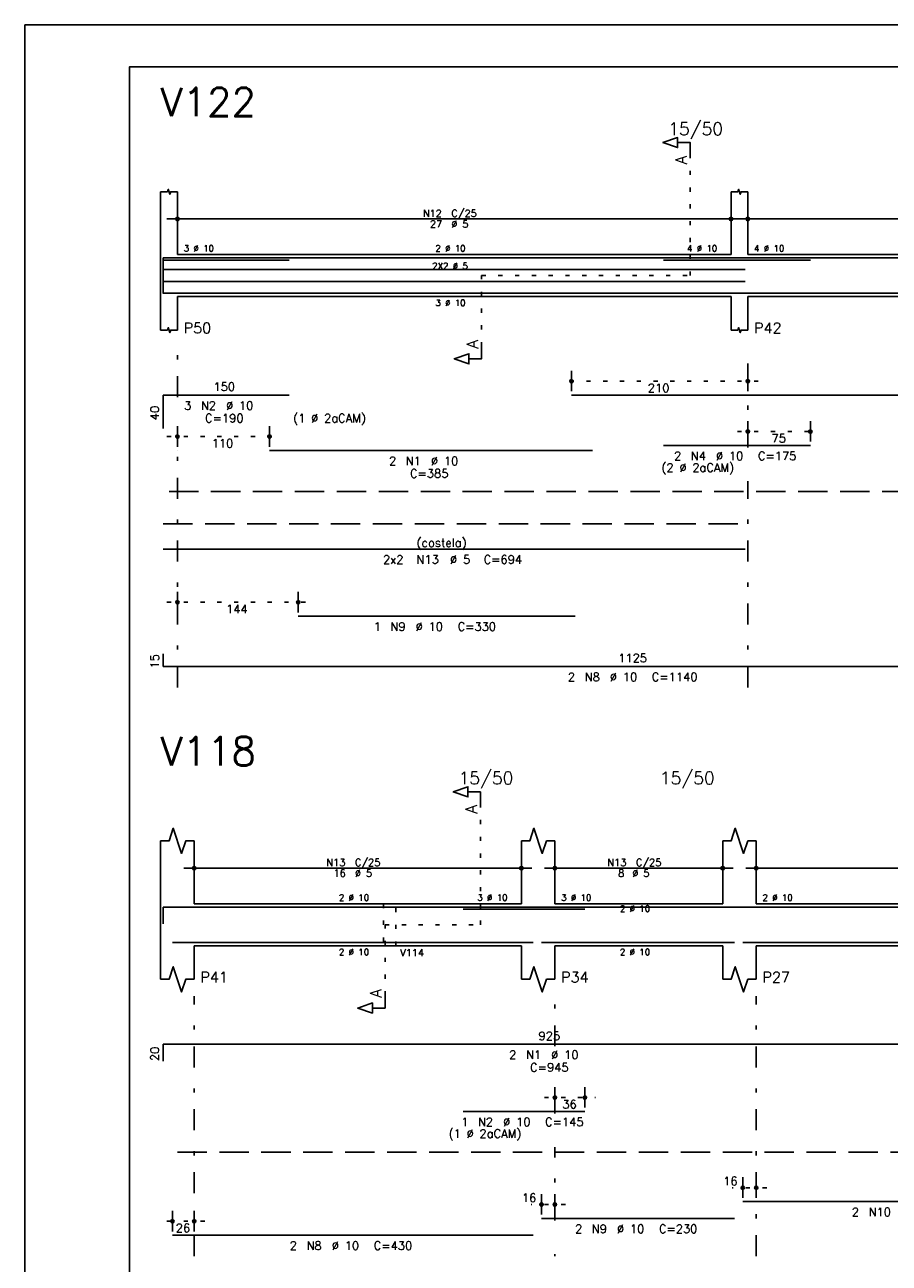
# Model space of a CAD drawing. Extents: x 0 to 84.1, y 0 to 59.4.
# Tile 3 of 7: x 0 to 20.6, y 29.9 to 59.4. Entities that reach past the tile are written whole.
import ezdxf

# ---------------------------------------------------------------- set-up
doc = ezdxf.new("R2010")
doc.units = 0
for name, pattern in [('ESTILO_TQS_0001', [1, 0.7, -0.3]), ('ESTILO_TQS_0002', [0.4, 0.1, -0.3]), ('ESTILO_TQS_0003', [1.5, 0.5, -0.4, 0.1, -0.5])]:
    doc.linetypes.add(name, pattern=pattern)
for name, color, linetype in [('1', 1, 'CONTINUOUS'), ('2', 2, 'CONTINUOUS'), ('4', 4, 'CONTINUOUS'), ('6', 6, 'CONTINUOUS'), ('7', 7, 'CONTINUOUS')]:
    doc.layers.add(name, color=color, linetype=linetype)
doc.styles.get("Standard").update_dxf_attribs({"font": 'ROMANS.SHX'})

msp = doc.modelspace()

# ---------------------------------------------------------------- linework, layer by layer
at = {"layer": '1', "linetype": 'ESTILO_TQS_0002'}
for p, q in [((15.865, 53.42), (15.865, 56.29)), ((10.89, 51.735), (10.89, 53.42)), ((10.89, 53.42), (15.865, 53.42)), ((17.49, 50.9), (12.78268, 50.9)), ((16.99, 49.7), (18.98004, 49.7)), ((3.39, 49.58), (6.08464, 49.58)), ((3.39, 45.63), (6.77, 45.63)), ((10.865, 37.94), (10.865, 40.81)), ((8.59, 36.255), (8.59, 37.94)), ((8.59, 37.94), (10.865, 37.94)), ((12.39, 33.82), (13.60574, 33.82)), ((17.69, 31.67), (16.87, 31.67)), ((12.89, 31.27), (12.07, 31.27)), ((4.29, 30.87), (3.27, 30.87))]:
    msp.add_line(p, q, dxfattribs=at)
at = {"layer": '1', "linetype": 'ESTILO_TQS_0001'}
for p, q in [((3.44, 48.275), (54.64, 48.275)), ((3.64, 32.515), (54.64, 32.515))]:
    msp.add_line(p, q, dxfattribs=at)
at = {"layer": '1', "linetype": 'ESTILO_TQS_0002'}
msp.add_lwpolyline([(8.55, 38.44), (8.55, 37.44), (8.85, 37.44), (8.85, 38.44), (8.55, 38.44)], dxfattribs=at)
at = {"layer": '2', "linetype": 'CONTINUOUS'}
for p, q in [((84.100006, 59.400002), (0, 59.400002)), ((0, 59.400002), (0, 0)), ((3.24, 53.92), (3.24, 55.42)), ((3.64, 53.92), (3.64, 55.42)), ((16.84, 53.92), (16.84, 55.42)), ((17.24, 53.92), (17.24, 55.42)), ((3.64, 54.5), (3.64, 55.02)), ((16.84, 54.5), (16.84, 55.02)), ((17.24, 54.5), (17.24, 55.02)), ((3.39, 54.77), (17.09, 54.77)), ((16.99, 54.77), (25.69, 54.77)), ((3.64, 54.25), (3.64, 54.25)), ((16.84, 54.25), (16.84, 54.25)), ((17.24, 54.25), (17.24, 54.25)), ((3.24, 53.92), (3.24, 52.92)), ((3.64, 53.92), (16.84, 53.92)), ((17.24, 53.92), (25.44, 53.92)), ((3.24, 52.92), (3.24, 52.12)), ((3.64, 52.92), (16.84, 52.92)), ((3.64, 52.92), (3.64, 52.12)), ((16.84, 52.92), (16.84, 52.12)), ((17.24, 52.92), (25.44, 52.92)), ((17.24, 52.92), (17.24, 52.12)), ((13.03268, 50.66), (13.03268, 51.15)), ((17.24, 50.66), (17.24, 51.15)), ((13.03268, 50.56), (13.03268, 50.56)), ((17.24, 50.56), (17.24, 50.56)), ((17.24, 49.46), (17.24, 49.95)), ((18.73004, 49.46), (18.73004, 49.95)), ((3.64, 49.34), (3.64, 49.83)), ((5.83464, 49.34), (5.83464, 49.83)), ((17.24, 49.36), (17.24, 49.36)), ((18.73004, 49.36), (18.73004, 49.36)), ((3.64, 49.24), (3.64, 49.24)), ((5.83464, 49.24), (5.83464, 49.24)), ((3.64, 45.39), (3.64, 45.88)), ((6.52, 45.39), (6.52, 45.88)), ((3.64, 45.29), (3.64, 45.29)), ((6.52, 45.29), (6.52, 45.29)), ((3.24, 38.44), (3.24, 39.94)), ((4.04, 38.44), (4.04, 39.94)), ((11.84, 38.44), (11.84, 39.94)), ((12.64, 38.44), (12.64, 39.94)), ((16.64, 38.44), (16.64, 39.94)), ((17.44, 38.44), (17.44, 39.94)), ((3.79, 39.29), (12.09, 39.29)), ((4.04, 39.02), (4.04, 39.54)), ((11.84, 39.02), (11.84, 39.54)), ((12.39, 39.29), (16.89, 39.29)), ((12.64, 39.02), (12.64, 39.54)), ((16.64, 39.02), (16.64, 39.54)), ((17.19, 39.29), (25.49, 39.29)), ((17.44, 39.02), (17.44, 39.54)), ((4.04, 38.77), (4.04, 38.77)), ((11.84, 38.77), (11.84, 38.77)), ((12.64, 38.77), (12.64, 38.77)), ((16.64, 38.77), (16.64, 38.77)), ((17.44, 38.77), (17.44, 38.77)), ((3.24, 38.44), (3.24, 37.44)), ((4.04, 38.44), (11.84, 38.44)), ((12.64, 38.44), (16.64, 38.44)), ((17.44, 38.44), (25.24, 38.44)), ((3.24, 37.44), (3.24, 36.64)), ((4.04, 37.44), (11.84, 37.44)), ((4.04, 37.44), (4.04, 36.64)), ((11.84, 37.44), (11.84, 36.64)), ((12.64, 37.44), (16.64, 37.44)), ((12.64, 37.44), (12.64, 36.64)), ((16.64, 37.44), (16.64, 36.64)), ((17.44, 37.44), (25.24, 37.44)), ((17.44, 37.44), (17.44, 36.64)), ((12.64, 33.58), (12.64, 34.07)), ((13.35574, 33.58), (13.35574, 34.07)), ((12.64, 33.48), (12.64, 33.48)), ((13.35574, 33.48), (13.35574, 33.48)), ((17.12, 31.43), (17.12, 31.92)), ((17.44, 31.43), (17.44, 31.92)), ((12.32, 31.03), (12.32, 31.52)), ((12.64, 31.03), (12.64, 31.52)), ((17.12, 31.33), (17.12, 31.33)), ((17.44, 31.33), (17.44, 31.33)), ((3.52, 30.63), (3.52, 31.12)), ((4.04, 30.63), (4.04, 31.12)), ((12.32, 30.93), (12.32, 30.93)), ((12.64, 30.93), (12.64, 30.93)), ((3.52, 30.53), (3.52, 30.53)), ((4.04, 30.53), (4.04, 30.53))]:
    msp.add_line(p, q, dxfattribs=at)
at = {"layer": '2', "linetype": 'ESTILO_TQS_0003'}
for p, q in [((3.64, 50.522), (3.64, 51.72)), ((17.24, 49.322), (17.24, 51.72)), ((3.64, 43.6), (3.64, 49.718)), ((17.24, 43.6), (17.24, 48.518)), ((4.04, 30.04), (4.04, 36.24)), ((12.64, 35.042), (12.64, 36.24)), ((17.44, 30.04), (17.44, 36.24)), ((12.64, 33.442), (12.64, 34.238)), ((12.64, 30.892), (12.64, 32.638)), ((12.64, 30.04), (12.64, 30.088))]:
    msp.add_line(p, q, dxfattribs=at)
at = {"layer": '2', "linetype": 'CONTINUOUS'}
for points in [[(83.100006, 1), (2.5, 1), (2.5, 58.400002), (83.100006, 58.400002), (83.100006, 1)], [(15.865, 56.29), (15.865, 56.59), (15.565, 56.59), (15.565, 56.47), (15.215, 56.59), (15.565, 56.71), (15.565, 56.59)], [(3.24, 55.42), (3.4, 55.42), (3.42, 55.48), (3.46, 55.36), (3.48, 55.42), (3.64, 55.42)], [(16.84, 55.42), (17, 55.42), (17.02, 55.48), (17.06, 55.36), (17.08, 55.42), (17.24, 55.42)], [(3.24, 52.12), (3.4, 52.12), (3.42, 52.18), (3.46, 52.06), (3.48, 52.12), (3.64, 52.12)], [(16.84, 52.12), (17, 52.12), (17.02, 52.18), (17.06, 52.06), (17.08, 52.12), (17.24, 52.12)], [(10.89, 51.735), (10.89, 51.435), (10.59, 51.435), (10.59, 51.315), (10.24, 51.435), (10.59, 51.555), (10.59, 51.435)], [(10.865, 40.81), (10.865, 41.11), (10.565, 41.11), (10.565, 40.99), (10.215, 41.11), (10.565, 41.23), (10.565, 41.11)], [(3.24, 39.94), (3.44, 39.94), (3.54, 40.24), (3.74, 39.64), (3.84, 39.94), (4.04, 39.94)], [(11.84, 39.94), (12.04, 39.94), (12.14, 40.24), (12.34, 39.64), (12.44, 39.94), (12.64, 39.94)], [(16.64, 39.94), (16.84, 39.94), (16.94, 40.24), (17.14, 39.64), (17.24, 39.94), (17.44, 39.94)], [(3.24, 36.64), (3.44, 36.64), (3.54, 36.94), (3.74, 36.34), (3.84, 36.64), (4.04, 36.64)], [(11.84, 36.64), (12.04, 36.64), (12.14, 36.94), (12.34, 36.34), (12.44, 36.64), (12.64, 36.64)], [(16.64, 36.64), (16.84, 36.64), (16.94, 36.94), (17.14, 36.34), (17.24, 36.64), (17.44, 36.64)], [(8.59, 36.255), (8.59, 35.955), (8.29, 35.955), (8.29, 35.835), (7.94, 35.955), (8.29, 36.075), (8.29, 35.955)]]:
    msp.add_lwpolyline(points, dxfattribs=at)
for centre, radius in [((3.64, 54.77), 0.041625), ((3.64, 54.77), 0.02075), ((16.84, 54.77), 0.041625), ((16.84, 54.77), 0.02075), ((17.24, 54.77), 0.041625), ((17.24, 54.77), 0.02075), ((13.03268, 50.9), 0.04), ((13.03268, 50.9), 0.02), ((17.24, 50.9), 0.04), ((17.24, 50.9), 0.02), ((3.64, 49.58), 0.04), ((5.83464, 49.58), 0.04), ((17.24, 49.7), 0.04), ((17.24, 49.7), 0.02), ((18.73004, 49.7), 0.04), ((18.73004, 49.7), 0.02), ((3.64, 49.58), 0.02), ((5.83464, 49.58), 0.02), ((3.64, 45.63), 0.04), ((3.64, 45.63), 0.02), ((6.52, 45.63), 0.04), ((6.52, 45.63), 0.02), ((4.04, 39.29), 0.041625), ((4.04, 39.29), 0.02075), ((11.84, 39.29), 0.041625), ((11.84, 39.29), 0.02075), ((12.64, 39.29), 0.041625), ((12.64, 39.29), 0.02075), ((16.64, 39.29), 0.041625), ((16.64, 39.29), 0.02075), ((17.44, 39.29), 0.041625), ((17.44, 39.29), 0.02075), ((12.64, 33.82), 0.04), ((12.64, 33.82), 0.02), ((13.35574, 33.82), 0.04), ((13.35574, 33.82), 0.02), ((17.12, 31.67), 0.04), ((17.12, 31.67), 0.02), ((17.44, 31.67), 0.04), ((17.44, 31.67), 0.02), ((12.32, 31.27), 0.04), ((12.64, 31.27), 0.04), ((12.32, 31.27), 0.02), ((12.64, 31.27), 0.02), ((3.52, 30.87), 0.04), ((3.52, 30.87), 0.02), ((4.04, 30.87), 0.04), ((4.04, 30.87), 0.02)]:
    msp.add_circle(centre, radius, dxfattribs=at)
at = {"layer": '4', "linetype": 'CONTINUOUS'}
for p, q in [((3.3, 53.04), (3.3, 53.84)), ((3.3, 53.84), (6.3, 53.84)), ((3.3, 52.99), (3.3, 53.79)), ((3.3, 53.79), (6.3, 53.79)), ((5.83464, 53.84), (13.53464, 53.84)), ((13.03268, 53.84), (35.43268, 53.84)), ((15.23004, 53.79), (18.73004, 53.79)), ((3.3, 53.56134), (17.18, 53.56134)), ((3.3, 53.3), (3.3, 53)), ((3.3, 53.27866), (17.18, 53.27866)), ((3.3, 53), (25.8, 53)), ((6.52, 53), (13.12, 53)), ((3.3, 37.96), (3.3, 38.36)), ((3.3, 38.36), (21.8, 38.36)), ((10.45574, 38.31), (13.35574, 38.31)), ((3.52, 37.52), (12.12, 37.52)), ((12.32, 37.52), (16.92, 37.52)), ((17.12, 37.52), (25.52, 37.52))]:
    msp.add_line(p, q, dxfattribs=at)
at = {"layer": '6', "linetype": 'CONTINUOUS'}
for p, q in [((3.3, 49.77), (3.3, 50.57)), ((3.3, 50.57), (6.3, 50.57)), ((13.03268, 50.57), (35.43268, 50.57)), ((15.23004, 49.37), (18.73004, 49.37)), ((5.83464, 49.25), (13.53464, 49.25)), ((3.3, 46.9), (17.18, 46.9)), ((6.52, 45.3), (13.12, 45.3)), ((3.3, 44.4), (3.3, 44.1)), ((3.3, 44.1), (25.8, 44.1)), ((3.3, 34.69), (3.3, 35.09)), ((3.3, 35.09), (21.8, 35.09)), ((10.45574, 33.49), (13.35574, 33.49)), ((17.12, 31.34), (25.52, 31.34)), ((12.32, 30.94), (16.92, 30.94)), ((3.52, 30.54), (12.12, 30.54))]:
    msp.add_line(p, q, dxfattribs=at)
at = {"layer": '6', "linetype": 'ESTILO_TQS_0001'}
msp.add_line((3.3, 47.5), (17.18, 47.5), dxfattribs=at)

# ---------------------------------------------------------------- texts
at = {"layer": '2', "linetype": 'CONTINUOUS'}
for s, height, p in [('15/50', 0.3, (15.34, 56.77)), ('N12', 0.17, (9.492, 54.821)), ('C/25', 0.17, (10.172, 54.821)), ('27', 0.17, (9.662, 54.566)), ('%%c 5', 0.17, (10.172, 54.566)), ('3 %%c 10', 0.15, (3.79, 53.995)), ('2 %%c 10', 0.15, (9.79, 53.995)), ('4 %%c 10', 0.15, (15.79, 53.995)), ('4 %%c 10', 0.15, (17.39, 53.995)), ('2X2 %%c 5', 0.15, (9.715, 53.57634)), ('3 %%c 10', 0.15, (9.79, 52.695)), ('P50', 0.25, (3.79, 52.045)), ('P42', 0.25, (17.39, 52.045)), ('150', 0.2, (4.5, 50.67)), ('210', 0.2, (14.85634, 50.64)), ('3', 0.2, (3.8, 50.22)), ('N2', 0.2, (4.2, 50.22)), ('%%c 10', 0.2, (4.8, 50.22)), ('C=190', 0.2, (4.3, 49.92)), ('(1 %%c 2aCAM)', 0.2, (6.4, 49.92)), ('75', 0.2, (17.80502, 49.44)), ('110', 0.2, (4.45732, 49.32)), ('2', 0.2, (8.68464, 48.9)), ('N1', 0.2, (9.08464, 48.9)), ('%%c 10', 0.2, (9.68464, 48.9)), ('2', 0.2, (15.48004, 49.02)), ('N4', 0.2, (15.88004, 49.02)), ('%%c 10', 0.2, (16.48004, 49.02)), ('C=175', 0.2, (17.48004, 49.02)), ('C=385', 0.2, (9.18464, 48.6)), ('(2 %%c 2aCAM)', 0.2, (15.18004, 48.74)), ('(costela)', 0.2, (9.34, 46.95)), ('2x2', 0.2, (8.54, 46.55)), ('N13', 0.2, (9.34, 46.55)), ('%%c 5', 0.2, (10.14, 46.55)), ('C=694', 0.2, (10.94, 46.55)), ('144', 0.2, (4.8, 45.37)), ('1', 0.2, (8.32, 44.95)), ('N9', 0.2, (8.72, 44.95)), ('%%c 10', 0.2, (9.32, 44.95)), ('C=330', 0.2, (10.32, 44.95)), ('1125', 0.2, (14.15, 44.2)), ('2', 0.2, (12.95, 43.75)), ('N8', 0.2, (13.35, 43.75)), ('%%c 10', 0.2, (13.95, 43.75)), ('C=1140', 0.2, (14.95, 43.75)), ('15/50', 0.3, (10.34, 41.29)), ('15/50', 0.3, (15.14, 41.29)), ('N13', 0.17, (7.192, 39.341)), ('C/25', 0.17, (7.872, 39.341)), ('N13', 0.17, (13.892, 39.341)), ('C/25', 0.17, (14.572, 39.341)), ('16', 0.17, (7.362, 39.086)), ('%%c 5', 0.17, (7.872, 39.086)), ('8', 0.17, (14.147, 39.086)), ('%%c 5', 0.17, (14.487, 39.086)), ('2 %%c 10', 0.15, (7.49, 38.515)), ('3 %%c 10', 0.15, (10.79, 38.515)), ('3 %%c 10', 0.15, (12.79, 38.515)), ('2 %%c 10', 0.15, (14.19, 38.2525)), ('2 %%c 10', 0.15, (17.59, 38.515)), ('2 %%c 10', 0.15, (7.49, 37.215)), ('V114', 0.17, (8.95, 37.19)), ('2 %%c 10', 0.15, (14.19, 37.215)), ('P41', 0.25, (4.19, 36.565)), ('P34', 0.25, (12.79, 36.565)), ('P27', 0.25, (17.59, 36.565)), ('925', 0.2, (12.25, 35.19)), ('2', 0.2, (11.55, 34.74)), ('N1', 0.2, (11.95, 34.74)), ('%%c 10', 0.2, (12.55, 34.74)), ('C=945', 0.2, (12.05, 34.44)), ('36', 0.2, (12.81787, 33.56)), ('(1 %%c 2aCAM)', 0.2, (10.10574, 32.86)), ('1', 0.2, (10.40574, 33.14)), ('N2', 0.2, (10.80574, 33.14)), ('%%c 10', 0.2, (11.40574, 33.14)), ('C=145', 0.2, (12.40574, 33.14)), ('16', 0.2, (16.653333, 31.73)), ('16', 0.2, (11.853333, 31.33)), ('2', 0.2, (19.72, 30.99)), ('N10', 0.2, (20.12, 30.99)), ('26', 0.2, (3.6, 30.61)), ('2', 0.2, (13.12, 30.59)), ('N9', 0.2, (13.52, 30.59)), ('%%c 10', 0.2, (14.12, 30.59)), ('C=230', 0.2, (15.12, 30.59)), ('2', 0.2, (6.32, 30.19)), ('N8', 0.2, (6.72, 30.19)), ('%%c 10', 0.2, (7.32, 30.19)), ('C=430', 0.2, (8.32, 30.19))]:
    msp.add_text(s, height=height, dxfattribs=at).set_placement(p)
for s, height, p in [('A', 0.272, (15.7834, 56.0724)), ('A', 0.272, (10.8084, 51.6806)), ('40', 0.2, (3.2, 49.97)), ('15', 0.2, (3.2, 44.05)), ('A', 0.272, (10.7834, 40.5924)), ('A', 0.272, (8.5084, 36.2006)), ('20', 0.2, (3.2, 34.69))]:
    msp.add_text(s, height=height, rotation=90, dxfattribs=at).set_placement(p)
at = {"layer": '7', "linetype": 'CONTINUOUS'}
for s, p in [('V122', (3.24, 57.22)), ('V118', (3.24, 41.74))]:
    msp.add_text(s, height=0.68, dxfattribs=at).set_placement(p)

doc.saveas('drawing.dxf')
